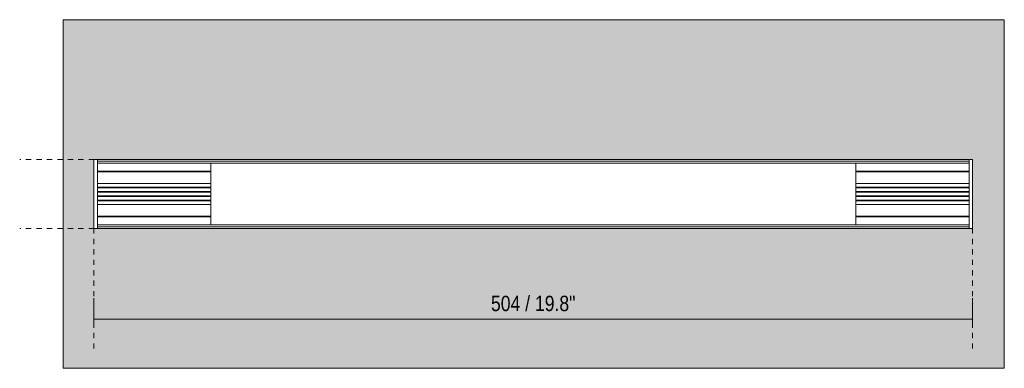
# Model space of a CAD drawing. Header units: millimetres. Extents: x -6874 to -5373, y 134 to 6923.
# Tile 1 of 4: x -6874 to -6309, y 200 to 400. Entities that reach past the tile are written whole.
import ezdxf

# ---------------------------------------------------------------- set-up
doc = ezdxf.new("R2010")
doc.units = ezdxf.units.MM
doc.linetypes.add('Dash', pattern=[6, 3, -3])
doc.layers.add('A-ANNO-DIMS', color=7, linetype='Dash', lineweight=9, true_color=0xd2d2d2)
for name, color, linetype, lineweight in [('A-ANNO-DIMS-4', 7, 'Continuous', 9), ('A-WALL', 7, 'Continuous', 9), ('E-LITE-EQPM', 7, 'Continuous', 20)]:
    doc.layers.add(name, color=color, linetype=linetype, lineweight=lineweight)
doc.styles.add('Arial Narrow', font='ARIALN.TTF', dxfattribs={"height": 8.8})
doc.dimstyles.new('FARO_-_2_2mm_Arial_Narrow_mm_Inch_Left', dxfattribs={"dimscale": 304.8, "dimtxt": 9.006193, "dimasz": 0, "dimexe": 0.03937, "dimexo": 0.0625, "dimgap": 0.006562, "dimtad": 1, "dimdec": 0, "dimzin": 0, "dimdsep": 46, "dimtxsty": 'Arial Narrow', "dimblk1": 'NONE', "dimblk2": 'NONE', "dimsah": 1, "dimcen": 0.09, "dimadec": 0, "dimazin": 0, "dimtfac": 1, "dimtdec": 4, "dimtix": 1, "dimtmove": 0, "dimatfit": 3, "dimfxl": 0.013123, "dimfxlon": 1, "dimtvp": 1, "dimtolj": 1, "dimtzin": 0, "dimarcsym": 2})

# ---------------------------------------------------------------- blocks, each defined once
blk = doc.blocks.new('5020210002 - 5020210002 NESO Accessory box for driver-562137-Alzado_PDF')
at = {"layer": 'E-LITE-EQPM'}
for p, q in [((-6829.5, 319.7), (-6831.5, 319.7)), ((-6831.5, 319.7), (-6831.5, 280.3)), ((-6829.5, 280.3), (-6829.5, 319.7)), ((-6829.5, 318.9), (-6829.5, 319.7)), ((-6829.5, 319.7), (-6329.5, 319.7)), ((-6329.5, 318.9), (-6829.5, 318.9)), ((-6329.5, 317.6), (-6829.5, 317.6)), ((-6764.5, 317.6), (-6764.5, 282.4)), ((-6394.5, 317.6), (-6394.5, 282.4)), ((-6327.5, 319.7), (-6329.5, 319.7)), ((-6329.5, 319.7), (-6329.5, 280.3)), ((-6329.5, 319.7), (-6329.5, 318.9)), ((-6327.5, 280.3), (-6327.5, 319.7)), ((-6764.5, 313.1), (-6829.5, 313.1)), ((-6764.5, 312.74), (-6829.5, 312.74)), ((-6329.5, 313.1), (-6394.5, 313.1)), ((-6329.5, 312.74), (-6394.5, 312.74)), ((-6764.5, 306), (-6829.5, 306)), ((-6329.5, 306), (-6394.5, 306)), ((-6829.5, 304), (-6764.5, 304)), ((-6764.5, 303.5), (-6829.5, 303.5)), ((-6829.5, 301.5), (-6764.5, 301.5)), ((-6764.5, 301), (-6829.5, 301)), ((-6394.5, 304), (-6329.5, 304)), ((-6329.5, 303.5), (-6394.5, 303.5)), ((-6394.5, 301.5), (-6329.5, 301.5)), ((-6329.5, 301), (-6394.5, 301)), ((-6829.5, 299), (-6764.5, 299)), ((-6764.5, 298.49), (-6829.5, 298.49)), ((-6829.5, 296.49), (-6764.5, 296.49)), ((-6764.5, 295.99), (-6829.5, 295.99)), ((-6829.5, 293.99), (-6764.5, 293.99)), ((-6394.5, 299), (-6329.5, 299)), ((-6329.5, 298.49), (-6394.5, 298.49)), ((-6394.5, 296.49), (-6329.5, 296.49)), ((-6329.5, 295.99), (-6394.5, 295.99)), ((-6394.5, 293.99), (-6329.5, 293.99)), ((-6764.5, 287.26), (-6829.5, 287.26)), ((-6764.5, 286.9), (-6829.5, 286.9)), ((-6329.5, 287.26), (-6394.5, 287.26)), ((-6329.5, 286.9), (-6394.5, 286.9)), ((-6831.5, 280.3), (-6829.5, 280.3)), ((-6329.5, 282.4), (-6829.5, 282.4)), ((-6829.5, 280.3), (-6829.5, 281.1)), ((-6329.5, 281.1), (-6829.5, 281.1)), ((-6329.5, 280.3), (-6829.5, 280.3)), ((-6329.5, 281.1), (-6329.5, 280.3)), ((-6329.5, 280.3), (-6327.5, 280.3))]:
    blk.add_line(p, q, dxfattribs=at)
blk = doc.blocks.new('DIMBLOCK1-Alzado_PDF')
at = {"layer": 'A-ANNO-DIMS-4', "color": 251, "true_color": 0x5b5b5b}
for p, q in [((-6831.5, 227.98), (-6831.5, 240.23)), ((-6327.5, 227.98), (-6327.5, 240.23)), ((-6831.5, 228.23), (-6327.5, 228.23)), ((-6831.5, 228.23), (-6831.5, 224.23)), ((-6327.5, 228.23), (-6327.5, 224.23))]:
    blk.add_line(p, q, dxfattribs=at)
at = {"layer": 'A-ANNO-DIMS-4', "color": 0, "insert": (-6603.73, 241.61), "char_height": 8.8, "width": 58.1543, "attachment_point": 1, "line_spacing_factor": 0.974696, "style": 'Arial Narrow'}
blk.add_mtext('504 / 19.8"', dxfattribs=at)
blk = doc.blocks.new('_None')

msp = doc.modelspace()

# ---------------------------------------------------------------- hatches: boundary and pattern name
at = {"layer": 'A-WALL', "true_color": 0xf7f7f7}
h = msp.add_hatch(color=7, dxfattribs=at)
h.paths.add_polyline_path([(-6849.25, 200), (-6309.25, 200), (-6309.25, 400), (-6849.25, 400), (-6849.25, 280.3)])
h.paths.add_polyline_path([(-6726.42, 280.3), (-6831.5, 280.3), (-6831.5, 319.7), (-6327.5, 319.7), (-6327.5, 280.3), (-6578.72, 280.3)])

# ---------------------------------------------------------------- linework, layer by layer
at = {"layer": 'A-ANNO-DIMS'}
for p, q in [((-6831.5, 319.7), (-6874.11, 319.7)), ((-6831.5, 280.3), (-6874.11, 280.3)), ((-6831.5, 280.3), (-6831.5, 209)), ((-6327.5, 280.3), (-6327.5, 209))]:
    msp.add_line(p, q, dxfattribs=at)
at = {"layer": 'A-WALL', "color": 253, "true_color": 0xaaaaaa}
for p, q in [((-6309.25, 400), (-6849.25, 400)), ((-6849.25, 400), (-6849.25, 200)), ((-6309.25, 200), (-6309.25, 400)), ((-6849.25, 200), (-6309.25, 200))]:
    msp.add_line(p, q, dxfattribs=at)

# ---------------------------------------------------------------- block references
at = {"layer": 'E-LITE-EQPM'}
msp.add_blockref('5020210002 - 5020210002 NESO Accessory box for driver-562137-Alzado_PDF', (0, 0), dxfattribs=at)

# ---------------------------------------------------------------- dimensions: what is measured, and where the dimension line sits
at = {"layer": 'A-ANNO-DIMS', "color": 251, "linetype": 'Continuous', "true_color": 0x5b5b5b}
dim = msp.add_linear_dim(base=(-6327.5, 228.23), p1=(-6831.5, 224.23), p2=(-6327.5, 224.23), dimstyle='FARO_-_2_2mm_Arial_Narrow_mm_Inch_Left', override={"dimpost": '<>', "dimfxl": 504}, dxfattribs=at)
dim.commit()
dim.dimension.update_dxf_attribs({"geometry": 'DIMBLOCK1-Alzado_PDF', "text_midpoint": (-6579.5, 235.93)})

doc.saveas('drawing.dxf')
